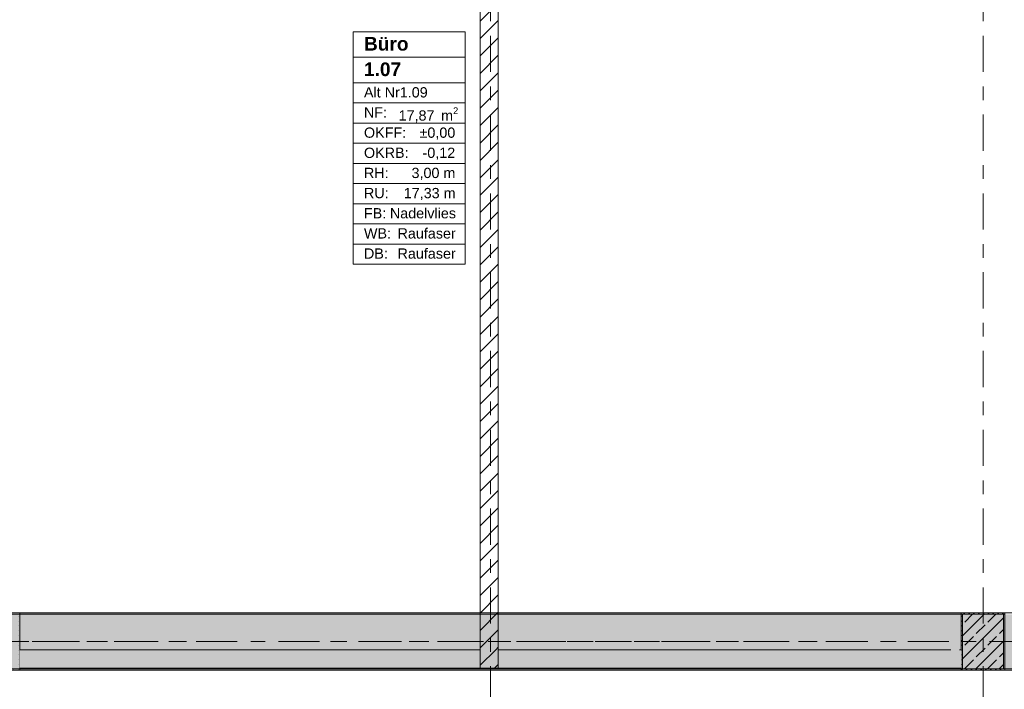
# Model space of a CAD drawing. Header units: metres. Extents: x -3.6 to 84.5, y -11 to 16.8.
# Tile 104 of 256: x 25.9 to 33.1, y 8 to 12.8. Entities that reach past the tile are written whole.
import ezdxf

# ---------------------------------------------------------------- set-up
doc = ezdxf.new("R2010")
doc.units = ezdxf.units.M
doc.header["$MEASUREMENT"] = 0
for name, pattern in [('Achse', [0.2, 0.1, -0.05, 0, -0.05]), ('Strichlinie doppelt', [0.546806, 0.264583, -0.105833, 0.070556, -0.105833]), ('Wipeout_Contour', [1, 0, -1])]:
    doc.linetypes.add(name, pattern=pattern)
for name, color, linetype in [('401 - Zone.Raum_ Raumbegrenzung_ Whg.', 7, 'Continuous'), ('451 - Universal.Achsen Raster', 7, 'Continuous'), ('605 - Struktur.Wand Innen', 7, 'Continuous'), ('607 - Struktur.Stütze', 7, 'Continuous'), ('608 - Struktur.Träger', 7, 'Continuous')]:
    doc.layers.add(name, color=color, linetype=linetype)
doc.styles.add('ERSTELLTER_STIL_1', font='txt')
doc.styles.add('ERSTELLTER_STIL_2', font='txt')
pattern_1 = [(45, (0, 0), (-0.01767767, 0.01767767), [0, -0.025])]
pattern_2 = [(45, (0, 0), (-0.08485281, 0.08485281), []), (45, (-0.04243, 0.04243), (-0.08485281, 0.08485281), [0.09, -0.03])]
pattern_3 = [(45, (0, 0), (-0.0636396, 0.0636396), [])]

msp = doc.modelspace()

# ---------------------------------------------------------------- hatches: boundary and pattern name
at = {"layer": '607 - Struktur.Stütze', "linetype": 'Continuous', "lineweight": 0, "true_color": 0x000000}
h = msp.add_hatch(dxfattribs=at)
h.set_pattern_fill('Gips_0001', color=18, style=0, pattern_type=2)
h.set_pattern_definition(pattern_1)
h.paths.add_polyline_path([(25.57, 8.09), (25.89, 8.09), (25.89, 8.51), (25.795, 8.51), (25.795, 8.5), (25.88, 8.5), (25.88, 8.1), (25.58, 8.1), (25.58, 8.5), (25.66, 8.5), (25.66, 8.51), (25.57, 8.51)])
h = msp.add_hatch(dxfattribs=at)
h.set_pattern_fill('Gips_0001', color=18, style=0, pattern_type=2)
h.set_pattern_definition(pattern_1)
h.paths.add_polyline_path([(32.77, 8.51), (32.77, 8.09), (33.09, 8.09), (33.09, 8.51)])
h.paths.add_polyline_path([(32.78, 8.1), (32.78, 8.5), (33.08, 8.5), (33.08, 8.1)], flags=0)
h = msp.add_hatch(dxfattribs=at)
h.set_pattern_fill('Beton__Stahlbeton_0001', color=18, style=0, pattern_type=2)
h.set_pattern_definition(pattern_2)
h.paths.add_polyline_path([(32.78, 8.1), (33.08, 8.1), (33.08, 8.5), (32.78, 8.5)])

# ---------------------------------------------------------------- linework, layer by layer
at = {"layer": '401 - Zone.Raum_ Raumbegrenzung_ Whg.', "color": 7, "linetype": 'Continuous', "lineweight": 9}
for p, q in [((29.146, 12.7583), (28.3271, 12.7583)), ((28.3271, 12.7583), (28.3271, 11.0591)), ((28.3271, 12.7583), (29.146, 12.7583)), ((28.3271, 12.5716), (28.3271, 12.7583)), ((29.146, 11.0591), (29.146, 12.7583)), ((29.146, 12.7583), (29.146, 12.5716)), ((29.146, 12.5716), (28.3271, 12.5716)), ((28.3271, 12.5716), (29.146, 12.5716)), ((28.3271, 12.385), (28.3271, 12.5716)), ((29.146, 12.5716), (29.146, 12.385)), ((29.146, 12.385), (28.3271, 12.385)), ((28.3271, 12.385), (29.146, 12.385)), ((28.3271, 12.2377), (28.3271, 12.385)), ((29.146, 12.385), (29.146, 12.2377)), ((29.146, 12.2377), (28.3271, 12.2377)), ((28.3271, 12.2377), (29.146, 12.2377)), ((28.3271, 12.0904), (28.3271, 12.2377)), ((29.146, 12.2377), (29.146, 12.0904)), ((29.146, 12.0904), (28.3271, 12.0904)), ((28.3271, 12.0904), (29.146, 12.0904)), ((28.3271, 11.9431), (28.3271, 12.0904)), ((29.146, 12.0904), (29.146, 11.9431)), ((29.146, 11.9431), (28.3271, 11.9431)), ((28.3271, 11.9431), (29.146, 11.9431)), ((28.3271, 11.7958), (28.3271, 11.9431)), ((29.146, 11.9431), (29.146, 11.7958)), ((29.146, 11.7958), (28.3271, 11.7958)), ((28.3271, 11.7958), (29.146, 11.7958)), ((28.3271, 11.6484), (28.3271, 11.7958)), ((29.146, 11.7958), (29.146, 11.6484)), ((29.146, 11.6484), (28.3271, 11.6484)), ((28.3271, 11.6484), (29.146, 11.6484)), ((28.3271, 11.5011), (28.3271, 11.6484)), ((29.146, 11.6484), (29.146, 11.5011)), ((29.146, 11.5011), (28.3271, 11.5011)), ((28.3271, 11.5011), (29.146, 11.5011)), ((28.3271, 11.3538), (28.3271, 11.5011)), ((29.146, 11.5011), (29.146, 11.3538)), ((29.146, 11.3538), (28.3271, 11.3538)), ((28.3271, 11.3538), (29.146, 11.3538)), ((28.3271, 11.2065), (28.3271, 11.3538)), ((29.146, 11.3538), (29.146, 11.2065)), ((29.146, 11.2065), (28.3271, 11.2065)), ((28.3271, 11.2065), (29.146, 11.2065)), ((28.3271, 11.0591), (28.3271, 11.2065)), ((29.146, 11.2065), (29.146, 11.0591)), ((28.3271, 11.0591), (29.146, 11.0591)), ((29.146, 11.0591), (28.3271, 11.0591))]:
    msp.add_line(p, q, dxfattribs=at)
at = {"layer": '451 - Universal.Achsen Raster', "color": 160, "linetype": 'Strichlinie doppelt', "lineweight": 9, "true_color": 0x3232ff}
msp.add_line((32.93, -10.585), (32.93, 16.355), dxfattribs=at)
at = {"layer": '607 - Struktur.Stütze', "color": 7, "linetype": 'Continuous', "lineweight": 5, "flags": 128}
msp.add_lwpolyline([(25.66, 8.51), (25.57, 8.51), (25.57, 8.09), (25.89, 8.09), (25.89, 8.51), (25.795, 8.51)], dxfattribs=at)
msp.add_lwpolyline([(32.77, 8.51), (32.77, 8.09), (33.09, 8.09), (33.09, 8.51)], close=True, dxfattribs=at)
at = {"layer": '607 - Struktur.Stütze', "color": 7, "linetype": 'Continuous', "lineweight": 13, "flags": 128}
msp.add_lwpolyline([(32.78, 8.1), (33.08, 8.1), (33.08, 8.5), (32.78, 8.5)], close=True, dxfattribs=at)
at = {"layer": '608 - Struktur.Träger', "color": 7, "linetype": 'Continuous', "lineweight": 13}
for p, q in [((25.89, 8.5), (25.57, 8.5)), ((33.09, 8.5), (32.77, 8.5))]:
    msp.add_line(p, q, dxfattribs=at)
at = {"layer": '608 - Struktur.Träger', "color": 7, "linetype": 'Continuous', "lineweight": 5}
for p, q in [((25.89, 8.51), (25.89, 8.5)), ((32.77, 8.51), (32.77, 8.5))]:
    msp.add_line(p, q, dxfattribs=at)

# ---------------------------------------------------------------- texts
at = {"layer": '401 - Zone.Raum_ Raumbegrenzung_ Whg.', "color": 7, "lineweight": 9, "attachment_point": 1}
for s, insert, char_height, style in [('\\A1;{\\pqj;\\pt0;\\fArial|b1|i0|c0|p38;}', (29.0674, 12.7435), 0.1, 'ERSTELLTER_STIL_1'), ('\\A1;{\\pqj;\\pt0;\\fArial|b1|i0|c0|p38;Büro}', (28.4057, 12.7207), 0.1, 'ERSTELLTER_STIL_1'), ('\\A1;{\\pql;\\pt0;\\fArial|b1|i0|c0|p38;1.07}', (28.4057, 12.5341), 0.1, 'ERSTELLTER_STIL_1'), ('\\A1;{\\pqj;\\pt0;\\fArial|b1|i0|c0|p38;}', (29.0674, 12.5569), 0.1, 'ERSTELLTER_STIL_1'), ('\\A1;{\\pqj;\\pt0;\\fArial|b0|i0|c0|p38;Alt Nr1.09}', (28.4057, 12.3532), 0.075, 'ERSTELLTER_STIL_2'), ('\\A1;{\\pqj;\\pt0;\\fArial|b0|i0|c0|p38;}', (29.0674, 12.3703), 0.075, 'ERSTELLTER_STIL_2'), ('\\A1;{\\pqj;\\pt0;\\fArial|b0|i0|c0|p38;NF: }', (28.4057, 12.2058), 0.075, 'ERSTELLTER_STIL_2'), ('\\A1;{\\pql;\\pt0,0.05;\\fArial|b0|i0|c0|p38;17,87\\fArial|b0|i0|c0|p38;\\A1{\\H.66x;\\S^  ;}\\fArial|b0|i0|c0|p38; m\\fArial|b0|i0|c0|p38;\\A1{\\H.66x;\\S2^  ;}}', (28.6589, 12.2058), 0.075, 'ERSTELLTER_STIL_2'), ('\\A1;{\\pqj;\\pt0;\\fArial|b0|i0|c0|p38;OKFF: }', (28.4057, 12.0585), 0.075, 'ERSTELLTER_STIL_2'), ('\\A1;{\\pqj;\\pt0;\\fArial|b0|i0|c0|p38;±0,00}', (28.8117, 12.0585), 0.075, 'ERSTELLTER_STIL_2'), ('\\A1;{\\pqj;\\pt0;\\fArial|b0|i0|c0|p38;OKRB: }', (28.4057, 11.9112), 0.075, 'ERSTELLTER_STIL_2'), ('\\A1;{\\pqj;\\pt0;\\fArial|b0|i0|c0|p38;-0,12}', (28.8336, 11.9112), 0.075, 'ERSTELLTER_STIL_2'), ('\\A1;{\\pqj;\\pt0;\\fArial|b0|i0|c0|p38;RH: }', (28.4057, 11.7639), 0.075, 'ERSTELLTER_STIL_2'), ('\\A1;{\\pqj;\\pt0;\\fArial|b0|i0|c0|p38;3,00 m}', (28.7534, 11.7639), 0.075, 'ERSTELLTER_STIL_2'), ('\\A1;{\\pqj;\\pt0;\\fArial|b0|i0|c0|p38;RU: }', (28.4057, 11.6166), 0.075, 'ERSTELLTER_STIL_2'), ('\\A1;{\\pqj;\\pt0;\\fArial|b0|i0|c0|p38;17,33 m}', (28.6965, 11.6166), 0.075, 'ERSTELLTER_STIL_2'), ('\\A1;{\\pqj;\\pt0;\\fArial|b0|i0|c0|p38;FB: }', (28.4057, 11.4692), 0.075, 'ERSTELLTER_STIL_2'), ('\\A1;{\\pqj;\\pt0;\\fArial|b0|i0|c0|p38;Nadelvlies}', (28.595, 11.4692), 0.075, 'ERSTELLTER_STIL_2'), ('\\A1;{\\pqj;\\pt0;\\fArial|b0|i0|c0|p38;WB: }', (28.4057, 11.3219), 0.075, 'ERSTELLTER_STIL_2'), ('\\A1;{\\pqj;\\pt0;\\fArial|b0|i0|c0|p38;Raufaser}', (28.6512, 11.3219), 0.075, 'ERSTELLTER_STIL_2'), ('\\A1;{\\pqj;\\pt0;\\fArial|b0|i0|c0|p38;DB: }', (28.4057, 11.1746), 0.075, 'ERSTELLTER_STIL_2'), ('\\A1;{\\pqj;\\pt0;\\fArial|b0|i0|c0|p38;Raufaser}', (28.6512, 11.1746), 0.075, 'ERSTELLTER_STIL_2')]:
    msp.add_mtext(s, dxfattribs=dict(at, insert=insert, char_height=char_height, style=style))

# ---------------------------------------------------------------- wipeouts: each hides what was drawn before it
at = {"color": 254, "linetype": 'Wipeout_Contour', "lineweight": 0, "ltscale": 121.769978}
msp.add_wipeout([(29.3875, 8.24), (29.255, 8.24), (29.255, 8.105), (29.3875, 8.105)], dxfattribs=at).dxf.layer = '605 - Struktur.Wand Innen'
at = {"color": 254, "linetype": 'Wipeout_Contour', "lineweight": 0, "ltscale": 132.833557}
msp.add_wipeout([(32.695, 8.24), (31.675, 8.24), (31.675, 8.105), (32.695, 8.105)], dxfattribs=at).dxf.layer = '605 - Struktur.Wand Innen'

# ---------------------------------------------------------------- next in the draw order: hatches: boundary and pattern name
at = {"layer": '605 - Struktur.Wand Innen', "linetype": 'Continuous', "lineweight": 0, "true_color": 0x000000}
h = msp.add_hatch(dxfattribs=at)
h.set_pattern_fill('MW_Ziegel_0001', color=18, style=0, pattern_type=2)
h.set_pattern_definition(pattern_3)
h.paths.add_polyline_path([(29.3875, 8.24), (29.255, 8.24), (29.255, 8.105), (29.3875, 8.105)])

# ---------------------------------------------------------------- next in the draw order: linework, layer by layer
at = {"layer": '605 - Struktur.Wand Innen', "color": 7, "linetype": 'Continuous', "lineweight": 13}
msp.add_line((29.255, 8.105), (29.3875, 8.105), dxfattribs=at)
at = {"layer": '605 - Struktur.Wand Innen', "color": 7, "linetype": 'Continuous', "lineweight": 13, "flags": 128}
msp.add_lwpolyline([(32.695, 8.24), (31.675, 8.24)], dxfattribs=at)

# ---------------------------------------------------------------- next in the draw order: wipeouts: each hides what was drawn before it
at = {"color": 254, "linetype": 'Wipeout_Contour', "lineweight": 0, "ltscale": 135.084529}
msp.add_wipeout([(32.77, 8.24), (32.7575, 8.24), (32.7575, 8.105), (32.77, 8.105)], dxfattribs=at).dxf.layer = '605 - Struktur.Wand Innen'

# ---------------------------------------------------------------- next in the draw order: linework, layer by layer
at = {"layer": '605 - Struktur.Wand Innen', "color": 7, "linetype": 'Continuous', "lineweight": 13, "flags": 128}
for points in [[(32.77, 8.24), (32.7575, 8.24)], [(31.675, 8.105), (32.77, 8.105)]]:
    msp.add_lwpolyline(points, dxfattribs=at)
at = {"layer": '608 - Struktur.Träger', "color": 7, "linetype": 'Continuous', "lineweight": 5}
msp.add_line((32.77, 8.1), (32.77, 8.09), dxfattribs=at)

# ---------------------------------------------------------------- next in the draw order: wipeouts: each hides what was drawn before it
at = {"color": 254, "linetype": 'Wipeout_Contour', "lineweight": 0, "ltscale": 125.028165}
msp.add_wipeout([(29.255, 13), (29.255, 8.24), (29.3875, 8.24), (29.3875, 13)], dxfattribs=at).dxf.layer = '605 - Struktur.Wand Innen'

# ---------------------------------------------------------------- next in the draw order: hatches: boundary and pattern name
at = {"layer": '605 - Struktur.Wand Innen', "linetype": 'Continuous', "lineweight": 0, "true_color": 0x000000}
h = msp.add_hatch(dxfattribs=at)
h.set_pattern_fill('MW_Ziegel_0001', color=18, style=0, pattern_type=2)
h.set_pattern_definition(pattern_3)
h.paths.add_polyline_path([(29.255, 13), (29.255, 8.24), (29.3875, 8.24), (29.3875, 13)])
at = {"layer": '608 - Struktur.Träger', "linetype": 'Continuous', "lineweight": 0, "true_color": 0x000000}
h = msp.add_hatch(dxfattribs=at)
h.set_pattern_fill('Gips_0001', color=18, style=0, pattern_type=2)
h.set_pattern_definition(pattern_1)
h.paths.add_polyline_path([(25.89, 8.51), (25.89, 8.5), (29.255, 8.5), (29.255, 8.51)])
h = msp.add_hatch(dxfattribs=at)
h.set_pattern_fill('Gips_0001', color=18, style=0, pattern_type=2)
h.set_pattern_definition(pattern_1)
h.paths.add_polyline_path([(29.3875, 8.51), (29.3875, 8.5), (32.77, 8.5), (32.77, 8.51)])

# ---------------------------------------------------------------- next in the draw order: linework, layer by layer
at = {"layer": '451 - Universal.Achsen Raster', "color": 160, "linetype": 'Strichlinie doppelt', "lineweight": 9, "true_color": 0x3232ff}
for p, q in [((29.33, -10.585), (29.33, 16.355)), ((64.935, 8.3), (-3.175, 8.3))]:
    msp.add_line(p, q, dxfattribs=at)
at = {"layer": '605 - Struktur.Wand Innen', "color": 7, "linetype": 'Continuous', "lineweight": 18}
for p, q in [((29.255, 8.24), (29.255, 8.105)), ((29.3875, 8.105), (29.3875, 8.24))]:
    msp.add_line(p, q, dxfattribs=at)
at = {"layer": '605 - Struktur.Wand Innen', "color": 7, "linetype": 'Continuous', "lineweight": 18, "flags": 128}
for points in [[(29.255, 13), (29.255, 8.24)], [(29.3875, 8.24), (29.3875, 13)]]:
    msp.add_lwpolyline(points, dxfattribs=at)
at = {"layer": '608 - Struktur.Träger', "color": 7, "linetype": 'Continuous', "lineweight": 13}
for p, q in [((0.38, 8.51), (61.88, 8.51)), ((29.255, 8.5), (25.89, 8.5)), ((29.3875, 8.5), (29.255, 8.5)), ((32.77, 8.5), (29.3875, 8.5))]:
    msp.add_line(p, q, dxfattribs=at)
at = {"layer": '608 - Struktur.Träger', "color": 7, "linetype": 'Continuous', "lineweight": 5}
for p, q in [((29.255, 8.51), (25.89, 8.51)), ((29.255, 8.51), (29.255, 8.5)), ((29.3875, 8.51), (29.3875, 8.5)), ((32.77, 8.51), (29.3875, 8.51))]:
    msp.add_line(p, q, dxfattribs=at)
at = {"layer": '608 - Struktur.Träger', "color": 7, "linetype": 'Achse', "lineweight": 9}
msp.add_line((0.38, 8.3), (61.88, 8.3), dxfattribs=at)

# ---------------------------------------------------------------- next in the draw order: wipeouts: each hides what was drawn before it
at = {"color": 254, "linetype": 'Wipeout_Contour', "lineweight": 0, "ltscale": 128.786113}
msp.add_wipeout([(31.675, 8.24), (30.605, 8.24), (30.605, 8.105), (31.675, 8.105)], dxfattribs=at).dxf.layer = '605 - Struktur.Wand Innen'

# ---------------------------------------------------------------- next in the draw order: linework, layer by layer
at = {"layer": '605 - Struktur.Wand Innen', "color": 7, "linetype": 'Continuous', "lineweight": 13, "flags": 128}
for points in [[(31.675, 8.24), (30.605, 8.24)], [(30.605, 8.105), (31.675, 8.105)]]:
    msp.add_lwpolyline(points, dxfattribs=at)

# ---------------------------------------------------------------- next in the draw order: wipeouts: each hides what was drawn before it
at = {"color": 254, "linetype": 'Wipeout_Contour', "lineweight": 0, "ltscale": 115.033089}
msp.add_wipeout([(25.89, 8.105), (29.255, 8.105), (29.255, 8.24), (25.89, 8.24)], dxfattribs=at).dxf.layer = '605 - Struktur.Wand Innen'

# ---------------------------------------------------------------- next in the draw order: linework, layer by layer
at = {"layer": '605 - Struktur.Wand Innen', "color": 7, "linetype": 'Continuous', "lineweight": 18}
msp.add_line((29.255, 8.24), (29.255, 8.105), dxfattribs=at)
at = {"layer": '605 - Struktur.Wand Innen', "color": 7, "linetype": 'Continuous', "lineweight": 13, "flags": 128}
msp.add_lwpolyline([(29.255, 8.24), (25.89, 8.24)], dxfattribs=at)
at = {"layer": '608 - Struktur.Träger', "color": 7, "linetype": 'Continuous', "lineweight": 5}
msp.add_line((25.89, 8.1), (25.89, 8.09), dxfattribs=at)

# ---------------------------------------------------------------- next in the draw order: wipeouts: each hides what was drawn before it
at = {"color": 254, "linetype": 'Wipeout_Contour', "lineweight": 0, "ltscale": 124.365541}
msp.add_wipeout([(29.3875, 8.105), (30.605, 8.105), (30.605, 8.24), (29.3875, 8.24)], dxfattribs=at).dxf.layer = '605 - Struktur.Wand Innen'

# ---------------------------------------------------------------- next in the draw order: hatches: boundary and pattern name
at = {"layer": '608 - Struktur.Träger', "linetype": 'Continuous', "lineweight": 0, "true_color": 0x000000}
h = msp.add_hatch(dxfattribs=at)
h.set_pattern_fill('Beton__Stahlbeton_0001', color=18, style=0, pattern_type=2)
h.set_pattern_definition(pattern_2)
h.paths.add_polyline_path([(0.69, 8.5), (0.38, 8.5), (0.38, 8.1), (0.69, 8.1), (7.57, 8.1), (7.89, 8.1), (11.17, 8.1), (11.49, 8.1), (14.77, 8.1), (15.09, 8.1), (18.37, 8.1), (18.69, 8.1), (25.57, 8.1), (25.89, 8.1), (32.77, 8.1), (33.09, 8.1), (39.97, 8.1), (40.29, 8.1), (47.17, 8.1), (47.49, 8.1), (50.77, 8.1), (51.09, 8.1), (54.37, 8.1), (54.69, 8.1), (61.57, 8.1), (61.88, 8.1), (61.88, 8.5), (61.57, 8.5), (58.08, 8.5), (58.03, 8.5), (54.69, 8.5), (54.37, 8.5), (51.09, 8.5), (50.77, 8.5), (47.49, 8.5), (47.17, 8.5), (43.8, 8.5), (43.65, 8.5), (40.29, 8.5), (39.97, 8.5), (36.59, 8.5), (36.4575, 8.5), (33.09, 8.5), (32.77, 8.5), (29.3875, 8.5), (29.255, 8.5), (25.89, 8.5), (25.57, 8.5), (22.25, 8.5), (22.03, 8.5), (18.69, 8.5), (18.37, 8.5), (15.09, 8.5), (14.77, 8.5), (11.49, 8.5), (11.17, 8.5), (7.89, 8.5), (7.57, 8.5)])
h = msp.add_hatch(dxfattribs=at)
h.set_pattern_fill('Gips_0001', color=18, style=0, pattern_type=2)
h.set_pattern_definition(pattern_1)
h.paths.add_polyline_path([(25.89, 8.09), (32.77, 8.09), (32.77, 8.1), (25.89, 8.1)])

# ---------------------------------------------------------------- next in the draw order: linework, layer by layer
at = {"layer": '605 - Struktur.Wand Innen', "color": 7, "linetype": 'Continuous', "lineweight": 18}
msp.add_line((29.3875, 8.105), (29.3875, 8.24), dxfattribs=at)
at = {"layer": '605 - Struktur.Wand Innen', "color": 7, "linetype": 'Continuous', "lineweight": 13, "flags": 128}
for points in [[(30.605, 8.24), (29.3875, 8.24)], [(25.89, 8.105), (30.605, 8.105)]]:
    msp.add_lwpolyline(points, dxfattribs=at)
at = {"layer": '608 - Struktur.Träger', "color": 7, "linetype": 'Continuous', "lineweight": 13}
msp.add_line((0.38, 8.09), (61.88, 8.09), dxfattribs=at)
at = {"layer": '608 - Struktur.Träger', "color": 7, "linetype": 'Continuous', "lineweight": 5}
msp.add_line((32.77, 8.09), (25.89, 8.09), dxfattribs=at)
at = {"layer": '608 - Struktur.Träger', "color": 7, "linetype": 'Continuous', "lineweight": 13, "flags": 128}
msp.add_lwpolyline([(61.88, 8.1), (61.57, 8.1), (54.69, 8.1), (54.37, 8.1), (51.09, 8.1), (50.77, 8.1), (47.49, 8.1), (47.17, 8.1), (40.29, 8.1), (39.97, 8.1), (33.09, 8.1), (32.77, 8.1), (25.89, 8.1), (25.57, 8.1), (18.69, 8.1), (18.37, 8.1), (15.09, 8.1), (14.77, 8.1), (11.49, 8.1), (11.17, 8.1), (7.89, 8.1), (7.57, 8.1), (0.69, 8.1), (0.38, 8.1)], dxfattribs=at)

doc.saveas('drawing.dxf')
